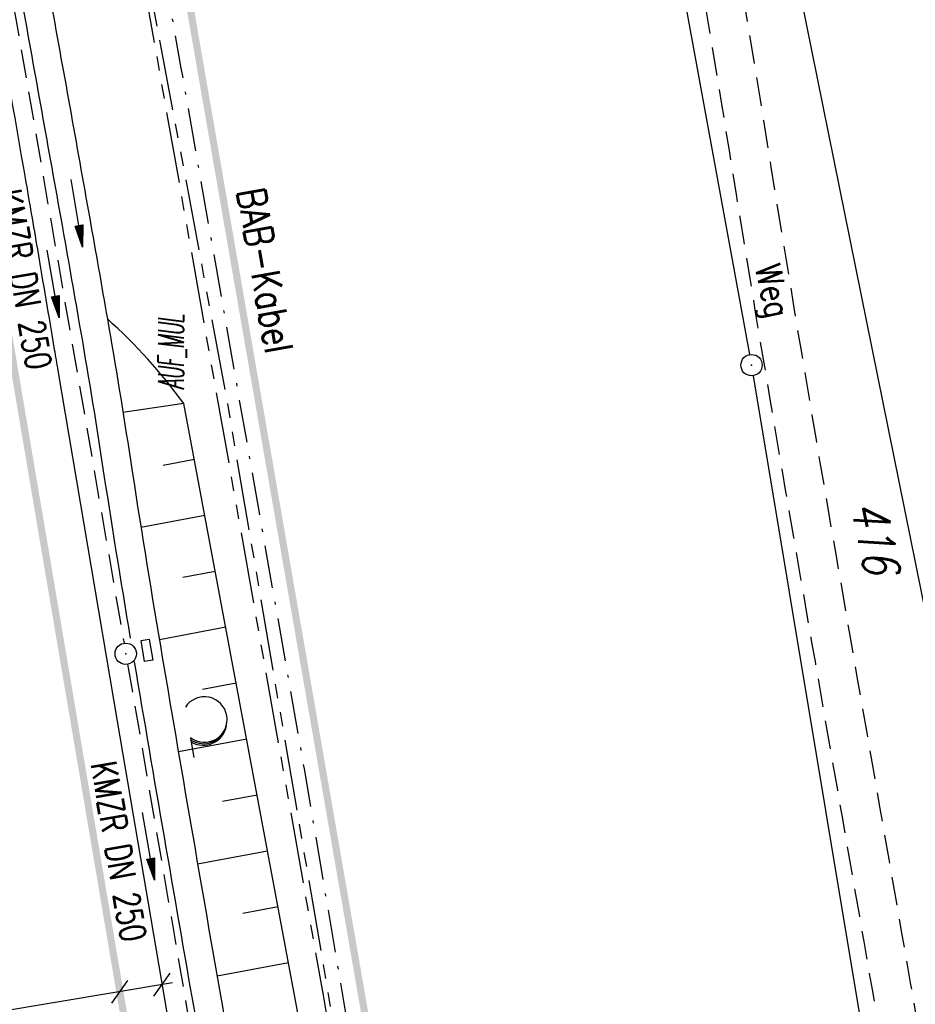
# Model space of a CAD drawing. Extents: x 447045 to 447634, y 442020 to 443192.
# Tile 58 of 82: x 447348 to 447411, y 442734 to 442803. Entities that reach past the tile are written whole.
import ezdxf
from ezdxf.enums import TextEntityAlignment as Align

# ---------------------------------------------------------------- set-up
doc = ezdxf.new("R2010")
doc.units = 0
doc.header["$LTSCALE"] = 2
doc.header["$MEASUREMENT"] = 0
for name, pattern in [('AUSGEZOGEN', [0]), ('BAB-FM2', [2.6, 1.5, -0.5, 0.1, -0.5]), ('GESTRICH-X2', [1.5, 1, -0.5]), ('PHANTOMX2', [5, 2.5, -0.5, 0.5, -0.5, 0.5, -0.5])]:
    doc.linetypes.add(name, pattern=pattern)
doc.layers.get('0').update_dxf_attribs({"linetype": 'AUSGEZOGEN'})
for name, color, linetype in [('206-FLSTNR', 8, 'AUSGEZOGEN'), ('206-GRENZL', 8, 'AUSGEZOGEN'), ('206-GRENZL-BAB', 7, 'AUSGEZOGEN'), ('206-GRENZP', 8, 'AUSGEZOGEN'), ('ANMERKUNG', 7, 'CONTINUOUS'), ('BAB_FM', 5, 'BAB-FM2'), ('BOESCHG', 250, 'AUSGEZOGEN'), ('FBRTOP', 250, 'AUSGEZOGEN'), ('KANAL', 7, 'GESTRICH-X2'), ('Lichtwellenleiter COLT', 46, 'PHANTOMX2'), ('Lichtwellenleiter GLH', 46, 'PHANTOMX2'), ('MULDE', 250, 'AUSGEZOGEN'), ('PFEIL', 7, 'CONTINUOUS'), ('PFEILTOP', 200, 'AUSGEZOGEN'), ('SCHLITZRINNE', 200, 'AUSGEZOGEN'), ('SCHRIFT', 7, 'AUSGEZOGEN'), ('SCHSYMBOL', 200, 'AUSGEZOGEN'), ('TEXTO', 4, 'CONTINUOUS'), ('WALD', 8, 'AUSGEZOGEN'), ('WEG', 250, 'GESTRICH-X2')]:
    doc.layers.add(name, color=color, linetype=linetype)
doc.styles.add('ROMANS', font='romans.shx', dxfattribs={"width": 0.8})

# ---------------------------------------------------------------- blocks, each defined once
blk = doc.blocks.new('GST')
at = {"color": 0}
blk.add_circle((0, 0), 0.75, dxfattribs=at)
blk.add_point((0, 0), dxfattribs=at)
blk = doc.blocks.new('13')
blk.add_lwpolyline([(0.755, 1.218), (-0.748, 1.218), (-0.748, 1.801), (0.755, 1.801)], close=True)
at = {"rotation": 180}
blk.add_blockref('GST', (0, 0), dxfattribs=at)
blk = doc.blocks.new('PFEIL2')
at = {"color": 0}
for p, q in [((0.88, 0.002), (-2.401, -0.012)), ((0.881, -0.271), (0.879, 0.276)), ((0.879, 0.276), (2.429, 0.009)), ((0.911, 0.27), (0.879, 0.265)), ((0.965, 0.261), (0.879, 0.246)), ((1.019, 0.252), (0.879, 0.228)), ((1.073, 0.242), (0.879, 0.209)), ((1.127, 0.233), (0.879, 0.191)), ((1.181, 0.224), (0.879, 0.172)), ((1.235, 0.214), (0.879, 0.154)), ((1.289, 0.205), (0.879, 0.135)), ((1.343, 0.196), (0.879, 0.117)), ((1.397, 0.187), (0.879, 0.098)), ((1.451, 0.177), (0.879, 0.08)), ((1.505, 0.168), (0.879, 0.061)), ((1.559, 0.159), (0.88, 0.043)), ((1.613, 0.149), (0.88, 0.024)), ((1.668, 0.14), (0.88, 0.006)), ((1.722, 0.131), (0.88, -0.013)), ((1.776, 0.121), (0.88, -0.031)), ((1.83, 0.112), (0.88, -0.05)), ((1.884, 0.103), (0.88, -0.068)), ((1.938, 0.094), (0.88, -0.087)), ((1.992, 0.084), (0.88, -0.105)), ((2.046, 0.075), (0.88, -0.124)), ((2.1, 0.066), (0.88, -0.142)), ((2.154, 0.056), (0.88, -0.161)), ((2.208, 0.047), (0.88, -0.179)), ((2.262, 0.038), (0.881, -0.198)), ((2.316, 0.029), (0.881, -0.216)), ((2.37, 0.019), (0.881, -0.235)), ((2.424, 0.01), (0.881, -0.253)), ((2.429, 0.009), (0.881, -0.271))]:
    blk.add_line(p, q, dxfattribs=at)
blk = doc.blocks.new('LW')
at = {"color": 0}
blk.add_line((1.183, 0.003), (2.575, 0.003), dxfattribs=at)
for centre, radius, start, end in [((0.065, 1.189), 1.6, 312.72017, 226.72491), ((0.169, 1.08), 1.681, 321.19916, 68.98443), ((0.083, 1.129), 1.668, 319.29157, 65.21007)]:
    blk.add_arc(centre, radius, start, end, dxfattribs=at)

msp = doc.modelspace()

# ---------------------------------------------------------------- hatches: boundary and pattern name
at = {"layer": 'SCHLITZRINNE'}
h = msp.add_hatch(dxfattribs=at)
h.set_pattern_fill('_USER', color=256, scale=1.5, angle=45, style=0, pattern_type=0)
h.set_pattern_definition([(324.6697, (447346.8685, 442714.5348), (0.867434, 1.2237478), [])])
edge = h.paths.add_edge_path(flags=17)
edge.add_line((447346.062, 442716.303), (447346.636, 442716.401))
edge = h.paths.add_edge_path(flags=17)
edge.add_line((447346.887, 442714.919), (447346.313, 442714.822))
edge = h.paths.add_edge_path(flags=17)
edge.add_line((447346.313, 442714.822), (447346.062, 442716.303))
edge = h.paths.add_edge_path(flags=17)
edge.add_line((447346.636, 442716.401), (447346.887, 442714.919))
edge = h.paths.add_edge_path()
edge.add_arc((455543.185, 444109.496), 8314.176, 189.6562418, 189.6840919)
edge.add_arc((393563.554, 433546.012), 54559.204, 9.6655443, 9.6704501, ccw=False)
edge.add_arc((464490.718, 449190.25), 18280.393, 199.256988, 199.2725913)
edge.add_arc((438988.161, 440271.698), 8736.656, 19.2484657, 19.2811136, ccw=False)
edge.add_arc((439684.884, 440514.984), 7998.678, 19.2238186, 19.2484657, ccw=False)
edge.add_arc((551443.681, 479485.608), 110359.837, 199.22381494, 199.23045115)
edge.add_arc((461591.928, 448142.363), 15198.204, 199.2304511, 199.2954143)
edge.add_arc((434066.564, 438505.591), 13965.353, 19.2276444, 19.2954144, ccw=False)
edge.add_arc((446515.339, 442847.448), 781.13, 18.874058, 19.227644, ccw=False)
edge.add_arc((443272.158, 441738.7), 4208.6, 18.721727, 18.874058, ccw=False)
edge.add_arc((445875.745, 442621.066), 1459.558, 18.158793, 18.721727, ccw=False)
edge.add_arc((444728.653, 442244.835), 2666.773, 17.742332, 18.158793, ccw=False)
edge.add_arc((445572.422, 442514.803), 1780.867, 17.477765, 17.742332, ccw=False)
edge.add_arc((445655.922, 442541.095), 1693.325, 17.206446, 17.477765, ccw=False)
edge.add_arc((445949.737, 442632.082), 1385.745, 16.534275, 17.206446, ccw=False)
edge.add_arc((445777.926, 442581.078), 1564.967, 15.901763, 16.534275, ccw=False)
edge.add_arc((444610.25, 442248.417), 2779.104, 15.717077, 15.901763, ccw=False)
edge.add_arc((445469.384, 442490.186), 1886.6, 15.492923, 15.717077, ccw=False)
edge.add_arc((444501.302, 442221.841), 2891.186, 15.151693, 15.492923, ccw=False)
edge.add_arc((444653, 442262.92), 2734.024, 14.800793, 15.151693, ccw=False)
edge.add_arc((445305.387, 442435.297), 2059.248, 14.553227, 14.800793, ccw=False)
edge.add_arc((445661.578, 442527.768), 1691.25, 14.280051, 14.553227, ccw=False)
edge.add_arc((445825.278, 442569.434), 1522.33, 13.754489, 14.280051, ccw=False)
edge.add_arc((444655.973, 442283.209), 2726.158, 13.361751, 13.754489, ccw=False)
edge.add_arc((444873.745, 442334.936), 2502.326, 13.156371, 13.361751, ccw=False)
edge.add_arc((445203.567, 442412.03), 2163.614, 12.935498, 13.156371, ccw=False)
edge.add_arc((445591.152, 442501.052), 1765.936, 12.368518, 12.935498, ccw=False)
edge.add_arc((445707.256, 442526.512), 1647.074, 11.781437, 12.368518, ccw=False)
edge.add_arc((445429.994, 442468.683), 1930.302, 11.594814, 11.781437, ccw=False)
edge.add_arc((442977.06, 441965.399), 4434.335, 11.471684, 11.594814, ccw=False)
edge.add_arc((444371.693, 442248.423), 3011.273, 11.050894, 11.471684, ccw=False)
edge.add_arc((446428.113, 442650.047), 916.002, 10.287945, 11.050894, ccw=False)
edge.add_arc((445293.544, 442444.107), 2069.11, 9.832007, 10.287945, ccw=False)
edge.add_arc((438489.775, 441264.977), 8974.298, 9.6130813, 9.8320068, ccw=False)
edge.add_arc((-516898.981, 279448.69), 977969.75, 9.612262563, 9.613081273, ccw=False)
edge.add_arc((439111.819, 441356.279), 8345.741, 9.6034167, 9.6122792, ccw=False)
edge.add_arc((371773.632, 429962.747), 76641.012, 9.59085446, 9.60341666, ccw=False)
edge.add_arc((456011.655, 444189.168), 8789.873, 189.5423691, 189.651902)
edge.add_arc((455543.185, 444109.496), 8314.676, 189.651902, 189.6840919)
edge.add_arc((393564.924, 433546.246), 54557.314, 9.665544, 9.6704498, ccw=False)
edge.add_line((447347.776, 442706.232), (447348.269, 442706.316))
h = msp.add_hatch(dxfattribs=at)
h.set_pattern_fill('_USER', color=256, scale=1.5, angle=45, style=0, pattern_type=0)
h.set_pattern_definition([(334.2696, (447234.5127, 443158.8401), (0.651206, 1.35127), [])])
edge = h.paths.add_edge_path()
edge.add_arc((464490.718, 449190.25), 18279.893, 199.256988, 199.2725913)
edge.add_arc((438988.285, 440271.741), 8737.025, 19.2538486, 19.2811134, ccw=False)
edge.add_line((447233.134, 443161.27), (447233.606, 443161.435))
edge.add_arc((464490.718, 449190.25), 18280.393, 199.256988, 199.2725913)
edge.add_arc((438988.161, 440271.698), 8736.656, 19.2484657, 19.2811136, ccw=False)
edge.add_arc((439684.884, 440514.984), 7998.678, 19.2238186, 19.2484657, ccw=False)
edge.add_arc((551443.681, 479485.608), 110359.837, 199.22381494, 199.23045115)
edge.add_arc((461591.928, 448142.363), 15198.204, 199.2304511, 199.2954143)
edge.add_arc((434066.564, 438505.591), 13965.353, 19.2276444, 19.2954144, ccw=False)
edge.add_arc((446515.339, 442847.448), 781.13, 18.874058, 19.227644, ccw=False)
edge.add_arc((443272.158, 441738.7), 4208.6, 18.721727, 18.874058, ccw=False)
edge.add_arc((445875.745, 442621.066), 1459.558, 18.158793, 18.721727, ccw=False)
edge.add_arc((444728.653, 442244.835), 2666.773, 17.742332, 18.158793, ccw=False)
edge.add_arc((445572.422, 442514.803), 1780.867, 17.477765, 17.742332, ccw=False)
edge.add_arc((445655.922, 442541.095), 1693.325, 17.206446, 17.477765, ccw=False)
edge.add_arc((445949.737, 442632.082), 1385.745, 16.534275, 17.206446, ccw=False)
edge.add_arc((445777.926, 442581.078), 1564.967, 15.901763, 16.534275, ccw=False)
edge.add_arc((444610.25, 442248.417), 2779.104, 15.717077, 15.901763, ccw=False)
edge.add_arc((445469.384, 442490.186), 1886.6, 15.492923, 15.717077, ccw=False)
edge.add_arc((444501.302, 442221.841), 2891.186, 15.151693, 15.492923, ccw=False)
edge.add_arc((444653, 442262.92), 2734.024, 14.800793, 15.151693, ccw=False)
edge.add_arc((445305.387, 442435.297), 2059.248, 14.553227, 14.800793, ccw=False)
edge.add_arc((445661.578, 442527.768), 1691.25, 14.280051, 14.553227, ccw=False)
edge.add_arc((445825.278, 442569.434), 1522.33, 13.754489, 14.280051, ccw=False)
edge.add_arc((444655.973, 442283.209), 2726.158, 13.361751, 13.754489, ccw=False)
edge.add_arc((444873.745, 442334.936), 2502.326, 13.156371, 13.361751, ccw=False)
edge.add_arc((445203.567, 442412.03), 2163.614, 12.935498, 13.156371, ccw=False)
edge.add_arc((445591.152, 442501.052), 1765.936, 12.368518, 12.935498, ccw=False)
edge.add_arc((445707.256, 442526.512), 1647.074, 11.781437, 12.368518, ccw=False)
edge.add_arc((445429.994, 442468.683), 1930.302, 11.594814, 11.781437, ccw=False)
edge.add_arc((442977.06, 441965.399), 4434.335, 11.471684, 11.594814, ccw=False)
edge.add_arc((444371.693, 442248.423), 3011.273, 11.050894, 11.471684, ccw=False)
edge.add_arc((446428.113, 442650.047), 916.002, 10.287945, 11.050894, ccw=False)
edge.add_arc((445293.544, 442444.107), 2069.11, 9.832007, 10.287945, ccw=False)
edge.add_arc((438489.775, 441264.977), 8974.298, 9.6130813, 9.8320068, ccw=False)
edge.add_arc((-516898.981, 279448.69), 977969.75, 9.612262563, 9.613081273, ccw=False)
edge.add_arc((439111.819, 441356.279), 8345.741, 9.6034167, 9.6122792, ccw=False)
edge.add_arc((371773.632, 429962.747), 76641.012, 9.59085446, 9.60341666, ccw=False)
edge.add_arc((456011.655, 444189.168), 8789.873, 189.5423691, 189.651902)
edge.add_arc((455543.185, 444109.496), 8314.676, 189.651902, 189.6840919)
edge.add_arc((393564.924, 433546.246), 54557.314, 9.665544, 9.6704498, ccw=False)

# ---------------------------------------------------------------- linework, layer by layer
msp.add_line((447358.652, 442735.648), (447323.609, 442729.789))
at = {"layer": '206-GRENZL'}
for p, q in [((447391.675, 442821.062), (447399.205, 442779.818)), ((447413.441, 442752.425), (447402.768, 442805.205)), ((447399.463, 442778.34), (447427.977, 442606.94))]:
    msp.add_line(p, q, dxfattribs=at)
at = {"layer": '206-GRENZL-BAB', "const_width": 0.5, "flags": 128}
msp.add_lwpolyline([(447347.498, 442875.601), (447402.502, 442558.738)], dxfattribs=at)
at = {"layer": 'BAB_FM', "flags": 128}
msp.add_lwpolyline([(447287.852, 443084.34), (447299.242, 443047.472), (447314.202, 442998.984), (447327.562, 442950.025), (447335.267, 442919.513), (447350.587, 442849.201), (447359.249, 442799.956), (447367.898, 442750.709), (447376.25, 442701.412), (447385.095, 442652.198), (447393.448, 442602.9), (447401.898, 442553.619), (447411.237, 442504.489), (447420.296, 442457.34), (447421.02, 442453.405), (447429.322, 442406.128), (447437.97, 442356.881), (447446.125, 442307.55), (447457.489, 442233.298), (447461.153, 442208.569)], dxfattribs=at)
at = {"layer": 'BOESCHG'}
for p, q in [((447359.455, 442776.377), (447355.174, 442775.754)), ((447360.191, 442772.445), (447358.005, 442772.037)), ((447360.926, 442768.513), (447356.437, 442767.674)), ((447361.661, 442764.582), (447359.368, 442764.153)), ((447362.396, 442760.65), (447357.728, 442759.777)), ((447363.132, 442756.718), (447360.763, 442756.275)), ((447363.867, 442752.786), (447359.066, 442751.888)), ((447364.602, 442748.854), (447362.171, 442748.4)), ((447365.337, 442744.922), (447360.419, 442744.003)), ((447366.072, 442740.99), (447363.587, 442740.526)), ((447366.807, 442737.058), (447361.788, 442736.12))]:
    msp.add_line(p, q, dxfattribs=at)
msp.add_lwpolyline([(447430.152, 442395.62), (447429.377, 442402.972), (447423.35, 442437.535), (447412.365, 442481.286), (447408.402, 442497.72), (447401.661, 442527.593), (447393.637, 442570.964), (447387.054, 442600.164), (447374.958, 442688.116), (447367.929, 442731.052), (447359.455, 442776.377)], dxfattribs=at)
msp.add_arc((447328.125, 442753.485), 38.802, 36.15419, 48.02441, dxfattribs=at)
at = {"layer": 'FBRTOP', "color": 0}
for points in [[(447425.734, 442335.028, -0.000003), (447426.43, 442330.92, -0.000001), (447429.908, 442310.379)], [(447344.549, 442813.412, -0.002089), (447346.331, 442803.504, -0.000455), (447348.298, 442792.235, -0.001024), (447349.157, 442787.224, -0.000003), (447350.349, 442780.191, -0.000015), (447350.599, 442778.712), (447354.773, 442754.062), (447358.947, 442729.413, 0.000005), (447365.209, 442692.439, -0.000003), (447371.47, 442655.466, -0.000003), (447379.818, 442606.167, 0.000003), (447388.166, 442556.869), (447409.037, 442433.624)]]:
    msp.add_lwpolyline(points, format="xyb", dxfattribs=at)
at = {"layer": 'FBRTOP', "color": 0, "const_width": 0.5}
for points in [[(447422.776, 442334.528, -0.000003), (447423.472, 442330.419, -0.000001), (447426.95, 442309.878)], [(447395.17, 442329.852, -0.000003), (447395.865, 442325.744, -0.000001), (447399.344, 442305.204)], [(447341.598, 442812.871, -0.002089), (447343.377, 442802.976, -0.000455), (447345.342, 442791.721, -0.001024), (447346.201, 442786.717, -0.000003), (447347.391, 442779.689, -0.000015), (447347.641, 442778.211), (447351.815, 442753.561), (447355.989, 442728.912, 0.000005), (447362.251, 442691.939, -0.000003), (447368.512, 442654.965, -0.000003), (447376.86, 442605.667, 0.000003), (447385.208, 442556.368), (447406.079, 442433.124)], [(447314.057, 442807.822, -0.002089), (447315.815, 442798.046, -0.000455), (447317.755, 442786.929, -0.001024), (447318.603, 442781.983, -0.000003), (447319.785, 442775.01, -0.000015), (447320.035, 442773.535), (447324.209, 442748.887), (447328.383, 442724.238, 0.000005), (447334.644, 442687.263, -0.000003), (447340.906, 442650.289, -0.000003), (447349.254, 442600.991, 0.000003), (447357.602, 442551.694), (447378.473, 442428.448)]]:
    msp.add_lwpolyline(points, format="xyb", dxfattribs=at)
at = {"layer": 'KANAL'}
for p, q in [((447347, 442807.156), (447355.25, 442759.531)), ((447355.5, 442758.063), (447363.719, 442710.25))]:
    msp.add_line(p, q, dxfattribs=at)
at = {"layer": 'Lichtwellenleiter COLT', "flags": 128}
msp.add_lwpolyline([(447344.52, 442875.65), (447352.7, 442828.1), (447369.23, 442734.8), (447375.87, 442696.64), (447378.62, 442680.63), (447387.83, 442624.89), (447395.61, 442573.2), (447401.59, 442547.29), (447411.34, 442497.77), (447422.71, 442454.96), (447426.64, 442430.36), (447433.51, 442393.05), (447442.37, 442339.26), (447456.7, 442249.29), (447463.6, 442209.09), (447469.32, 442174.78), (447469.36, 442166.151), (447470.01, 442158.25), (447478.55, 442083.31), (447480.14, 442073.68), (447482.71, 442066.62), (447485.071, 442055.945)], dxfattribs=at)
at = {"layer": 'Lichtwellenleiter GLH', "flags": 128}
msp.add_lwpolyline([(447259.037, 443168.215), (447265.309, 443151.834), (447279.093, 443111.845), (447290.991, 443072.434), (447309.84, 443012.75), (447312.696, 443003.905), (447321.355, 442972.159), (447331.732, 442933.431), (447344.038, 442881.269), (447352.151, 442831.864), (447362.441, 442776.783), (447362.441, 442776.783), (447385.498, 442641.63), (447385.498, 442641.63), (447399.792, 442555.666), (447401.59, 442547.29), (447405.351, 442530.29), (447408.247, 442515.861), (447412.297, 442495.684), (447415.139, 442489.075), (447418.337, 442478.184), (447421.519, 442464.976), (447421.519, 442464.976), (447427.09, 442431.178), (447433.161, 442395.08), (447433.596, 442392.114), (447442.37, 442339.26), (447446.805, 442314.878), (447447.202, 442307.726), (447447.035, 442305.663), (447448.105, 442303.179), (447455.853, 442257.883), (447455.973, 442254.994), (447459.182, 442233.704), (447462.547, 442212.489), (447466.159, 442189.433), (447469.204, 442166.064), (447470.01, 442158.25), (447477.849, 442087.756), (447478.831, 442082.344), (447479.744, 442076.075), (447482.71, 442066.62), (447482.866, 442066.064), (447484.534, 442055.834)], dxfattribs=at)
at = {"layer": 'MULDE'}
for points in [[(447350.024, 442805.084, -0.000496), (447352.835, 442789.393, -0.001104), (447354.076, 442782.332, -0.004914)], [(447348.056, 442804.73, -0.000496), (447350.866, 442789.042, -0.001104), (447352.106, 442781.99, -0.004914), (447353.72, 442772.116, 0.003464), (447355.681, 442759.893, 0.001622)], [(447354.076, 442782.332, -0.004914), (447355.696, 442772.419, 0.003715), (447357.802, 442759.34, 0.001622), (447362.162, 442733.983, -0.001724), (447366.263, 442710.101, -0.000007), (447369.421, 442691.325, -0.000038), (447369.986, 442687.963, -0.000003), (447371.539, 442678.721, -0.000001), (447374.561, 442660.731, -0.00005), (447377.2, 442645.009, -0.000023), (447382.89, 442611.088, -0.00165), (447387.522, 442582.893, 0.001917), (447391.521, 442558.635, 0.001104), (447394.729, 442539.883, -0.001017), (447398.216, 442519.519, -0.0001), (447401.291, 442501.318, -0.000089), (447404.744, 442480.829, -0.000682), (447411.302, 442441.552, 0.001222), (447414.986, 442419.633, 0.000237), (447415.92, 442414.173, 0.000065), (447419.316, 442394.395, 0.000006), (447419.384, 442393.996, -0.000599)], [(447355.963, 442758.214, 0.001572), (447360.192, 442733.638, -0.001676), (447364.181, 442710.424, -0.000007)]]:
    msp.add_lwpolyline(points, format="xyb", dxfattribs=at)
at = {"layer": 'SCHRIFT'}
for p, q in [((447354.383, 442734.226), (447355.524, 442735.832)), ((447357.342, 442734.721), (447358.483, 442736.327))]:
    msp.add_line(p, q, dxfattribs=at)
at = {"layer": 'WEG', "flags": 128}
for points in [[(447329.636, 443084.53, -0.002436), (447337.894, 443059.155, -0.004339), (447342.337, 443044.848, -0.000099), (447351.82, 443013.322, -0.00247), (447352.194, 443012.056, -0.004477), (447357.213, 442994.142, -0.004644), (447361.735, 442976.787, -0.002893), (447365.929, 442959.636, -0.001656), (447372.985, 442929.606, -0.001604), (447379.725, 442900.054, -0.001875), (447385.315, 442874.73, -0.004421), (447392.018, 442842.442, -0.006133), (447396.358, 442819.067, -0.003004), (447400.705, 442793.01, 0.00306), (447404.974, 442767.435, 0.000288), (447409.912, 442739.028, -0.000455), (447413.03, 442721.056, -0.000333), (447415.969, 442703.958, -0.000083), (447427.697, 442635.377, -0.000989), (447434.919, 442592.591, -0.002082), (447438.226, 442572.244, -0.007813), (447440.024, 442559.604, -0.006674), (447441.699, 442544.75, -0.004881), (447441.755, 442544.126, 0.004215), (447441.818, 442543.404, 0.079268), (447442.377, 442541.259, 0.054062), (447443.988, 442538.449, 0.040677), (447445.199, 442537.041, 0.047688), (447446.427, 442536.039, 0.049721), (447447.473, 442535.482, 0.020075), (447450.226, 442534.477, 0.061849), (447452.18, 442534.109, 0.043963), (447454.971, 442534.179)], [(447327.041, 443083.699, -0.002437), (447335.292, 443058.344, -0.004339), (447339.734, 443044.04, -0.000099), (447349.2, 443012.57, -0.002471), (447349.573, 443011.308, -0.004476), (447354.581, 442993.434, -0.004642), (447359.094, 442976.115, -0.002895), (447363.281, 442958.993, -0.001656), (447370.33, 442928.991, -0.001604), (447377.064, 442899.465, -0.001875), (447382.649, 442874.166, -0.004421), (447389.343, 442841.921, -0.006132), (447393.677, 442818.577, -0.003005), (447398.021, 442792.54, 0.00306), (447402.288, 442766.978, 0.000288), (447407.226, 442738.57, -0.000455), (447410.345, 442720.593, -0.000333), (447413.612, 442701.587, -0.000095), (447425.01, 442634.923, -0.000977), (447428.706, 442613.023, -0.00052), (447435.53, 442571.842, -0.008035), (447438.498, 442551.812, -0.022466), (447439.121, 442544.593, -0.016241), (447439.138, 442542.635, -0.016249), (447439.028, 442540.682, -0.027453), (447438.528, 442537.225, -0.026189), (447437.619, 442533.679, -0.022802), (447436.836, 442531.527, 0.031624), (447436.299, 442529.965, 0.019762), (447435.999, 442528.674, -0.017482), (447435.666, 442527.213, -0.034777), (447434.199, 442522.908, 0.024921), (447432.035, 442516.945, 0.008019), (447430.561, 442511.861, 0.00626), (447428.859, 442505.298, 0.01351), (447427.507, 442499.08, 0.007166), (447425.444, 442487.263, 0.018996), (447424.069, 442475.906, 0.022795), (447423.717, 442466.377, 0.023282), (447424.419, 442453.67, 0.0189), (447426.6, 442438.148, 0.001894), (447430.262, 442418.157, -0.002492), (447433.026, 442402.962, -0.000576), (447437.348, 442378.35, 0.001527), (447438.997, 442369.061, 0.001994), (447441.396, 442356.079, -0.00139), (447444.86, 442337.465, -0.001216), (447445.016, 442336.6, -0.000027), (447451.988, 442297.46, -0.003817), (447454.315, 442283.789, -0.001935), (447458.593, 442256.778)]]:
    msp.add_lwpolyline(points, format="xyb", dxfattribs=at)

# ---------------------------------------------------------------- block references
at = {"layer": '206-GRENZP', "rotation": 281.646770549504}
msp.add_blockref('GST', (447399.34, 442779.08), dxfattribs=at)
at = {"layer": 'PFEIL'}
for p, rotation in [((447350.257, 442784.792), 279.8150000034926), ((447356.966, 442745.259), 279.7572999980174)]:
    msp.add_blockref('PFEIL2', p, dxfattribs=dict(at, rotation=rotation))
at = {"layer": 'PFEILTOP', "rotation": 279.2953785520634}
msp.add_blockref('PFEIL2', (447351.934, 442789.764), dxfattribs=at)
at = {"layer": 'SCHSYMBOL', "rotation": 279.6116}
msp.add_blockref('13', (447355.366, 442758.789), dxfattribs=at)
at = {"layer": 'WALD', "rotation": 279.954611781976}
msp.add_blockref('LW', (447359.711, 442754.024), dxfattribs=at)

# ---------------------------------------------------------------- texts
at = {"layer": '206-FLSTNR', "style": 'ROMANS', "oblique": 15, "width": 0.8}
msp.add_text('416', height=2.5, rotation=281.64677, dxfattribs=at).set_placement((447406.288, 442769.277))
at = {"layer": 'ANMERKUNG', "style": 'ROMANS', "oblique": 7, "width": 0.5}
msp.add_text('AUF_MUL', height=1.8, rotation=90, dxfattribs=at).set_placement((447359.455, 442777.377))
at = {"layer": 'BAB_FM', "style": 'ROMANS', "width": 0.8}
msp.add_text('BAB-Kabel', height=2, rotation=279.9878, dxfattribs=at).set_placement((447363.158, 442791.344))
at = {"layer": 'TEXTO', "style": 'ROMANS', "width": 0.75}
for rotation, p in [(279.815, (447347.325, 442784.964)), (279.7573, (447353.982, 442744.743))]:
    msp.add_text('KMZR DN 250', height=1.8, rotation=rotation, dxfattribs=at).set_placement(p, align=Align.CENTER)
at = {"layer": 'WEG', "style": 'ROMANS', "width": 0.8}
msp.add_text('Weg', height=1.8, rotation=282.63704, dxfattribs=at).set_placement((447399.575, 442785.938))

doc.saveas('drawing.dxf')
